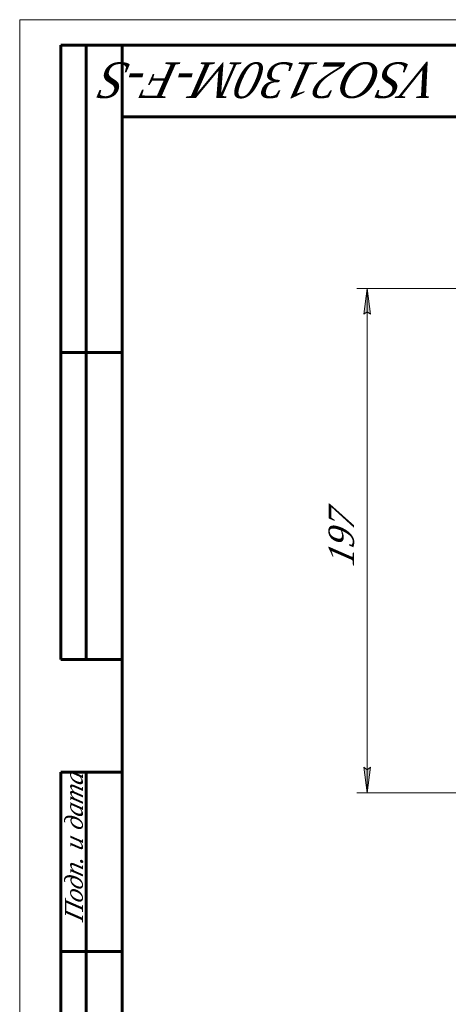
# Model space of a CAD drawing. Header units: millimetres. Extents: x 0 to 420, y 0 to 297.
# Tile 2 of 7: x 0 to 84, y 105 to 297. Entities that reach past the tile are written whole.
import ezdxf

# ---------------------------------------------------------------- set-up
doc = ezdxf.new("R2010")
doc.units = ezdxf.units.MM
doc.linetypes.add('K5LT_BASIC', pattern=[0])
doc.linetypes.add('K5LT_THIN', pattern=[0])
doc.layers.add('Системный слой', color=7, linetype='Continuous')
doc.layers.add('Системный слой (1)', color=7, linetype='Continuous', true_color=0x6c6c6c)
doc.styles.add('KDIMTEXTSTYLE', font='txt', dxfattribs={"width": 0.96, "oblique": 15, "height": 5})
doc.styles.add('KTEXTSTYLE', font='txt', dxfattribs={"width": 0.96, "height": 5})
doc.dimstyles.new('KDIMSTYLE (0.50)', dxfattribs={"dimtxt": 5, "dimasz": 1, "dimexe": 2, "dimexo": 0, "dimgap": 1, "dimtad": 1, "dimlfac": 2, "dimtxsty": 'KDIMTEXTSTYLE', "dimsah": 1, "dimcen": 0, "dimdle": 1, "dimadec": 0, "dimazin": 0, "dimtfac": 0.667, "dimtmove": 0, "dimatfit": 3, "dimfxl": 1, "dimtvp": 1, "dimtolj": 1, "dimtzin": 0, "dimarcsym": 0})

# ---------------------------------------------------------------- blocks, each defined once
blk = doc.blocks.new('D3')
at = {"layer": 'Системный слой (1)'}
for points in [[(68.47, 239.46), (67.81, 244.46), (67.15, 239.46), (67.81, 239.96)], [(67.81, 145.96), (68.47, 150.96), (67.81, 150.46), (67.15, 150.96)]]:
    blk.add_hatch(color=7, dxfattribs=at).paths.add_polyline_path(points)
at = {"layer": 'Системный слой (1)', "color": 7, "linetype": 'K5LT_THIN', "lineweight": 18}
for p, q in [((123.01, 244.46), (65.81, 244.46)), ((67.15, 239.46), (67.81, 244.46)), ((67.81, 244.46), (68.47, 239.46)), ((67.81, 244.46), (67.81, 145.96)), ((67.81, 239.96), (67.15, 239.46)), ((68.47, 239.46), (67.81, 239.96)), ((67.81, 145.96), (67.15, 150.96)), ((67.15, 150.96), (67.81, 150.46)), ((67.81, 150.46), (68.47, 150.96)), ((68.47, 150.96), (67.81, 145.96)), ((162.73, 145.96), (65.81, 145.96))]:
    blk.add_line(p, q, dxfattribs=at)
blk.add_wipeout([(66.81, 190.06), (59.43, 190.06), (59.43, 199.94), (66.81, 199.94)]).dxf.layer = 'Системный слой (1)'
at = {"layer": 'Системный слой (1)', "color": 7, "insert": (60.22, 190.06), "char_height": 5, "attachment_point": 1, "rotation": 90, "style": 'KTEXTSTYLE'}
blk.add_mtext('\\fArial|b0|c204|p34;\\H5.0;\\W1.000;\\Q15;\\fGOST Type AU|b0|i0|c204|p34;\\Q15;\\W0.960;197', dxfattribs=at)
blk = doc.blocks.new('KDIMARROW_01')
at = {"layer": 'Системный слой'}
blk.add_hatch(color=0, dxfattribs=at).paths.add_polyline_path([(0, 0), (-5, 0.66), (-4.5, 0), (-5, -0.66)])
at = {"layer": 'Системный слой', "color": 0, "linetype": 'K5LT_THIN', "lineweight": 18}
for p, q in [((-4.5, 0), (-5, 0.66)), ((-5, 0.66), (0, 0)), ((0, 0), (-5, -0.66)), ((-5, -0.66), (-4.5, 0))]:
    blk.add_line(p, q, dxfattribs=at)
at = {"layer": 'Системный слой (1)', "color": 0, "linetype": 'K5LT_THIN', "lineweight": 18}
blk.add_line((292.94, 145.96), (292.44, 145.96), dxfattribs=at)
blk = doc.blocks.new('U29')
at = {"color": 7, "linetype": 'K5LT_THIN', "lineweight": 18}
for p, q in [((0, 0), (0, 297)), ((0, 297), (420, 297))]:
    blk.add_line(p, q, dxfattribs=at)
at = {"color": 150, "linetype": 'K5LT_BASIC', "lineweight": 60, "true_color": 0x0080ff}
for p, q in [((8, 172), (8, 292)), ((20, 292), (8, 292)), ((13, 172), (13, 292)), ((20, 5), (20, 292)), ((20, 292), (415, 292)), ((90, 278), (20, 278)), ((20, 232), (8, 232)), ((20, 172), (8, 172)), ((8, 5), (8, 150)), ((20, 150), (8, 150)), ((13, 5), (13, 150)), ((20, 115), (8, 115))]:
    blk.add_line(p, q, dxfattribs=at)
at = {"color": 7, "attachment_point": 1, "style": 'KTEXTSTYLE'}
for s, insert, char_height, rotation in [('\\fArial|b0|c204|p34;\\H5.0;\\W1.000;\\Q15;\\fGOST Type AU|b0|i0|c204|p34;\\Q15;\\W0.960;\\H7.00;VSO2130M-F-S', (82.2, 281.64), 7, 180), ('\\fArial|b0|c204|p34;\\H5.0;\\W1.000;\\Q15;\\fGOST Type AU|b0|i0|c204|p34;\\Q15;\\W0.960;\\H3.50;Подп. и дата', (8.82, 120.66), 3.5, 90)]:
    blk.add_mtext(s, dxfattribs=dict(at, insert=insert, char_height=char_height, rotation=rotation))

msp = doc.modelspace()

# ---------------------------------------------------------------- dimensions: what is measured, and where the dimension line sits
at = {"layer": 'Системный слой (1)', "color": 7}
dim = msp.add_linear_dim(base=(67.809, 244.4578), p1=(162.733, 145.9575), p2=(123.014, 244.4578), angle=90, dimstyle='KDIMSTYLE (0.50)', override={"dimexo": 0, "dimpost": '\\fGOST Type AU|b0|c204|p34;\\H5.0;\\W0.960;\\Q15;<>', "dimblk1": 'KDIMARROW_01', "dimblk2": 'KDIMARROW_01', "dimse1": 0, "dimse2": 0, "dimclrt": 7, "dimtol": 1, "dimtp": 0, "dimtm": 0, "dimtdec": 5, "dimtolj": 1}, dxfattribs=at)
dim.commit()
dim.dimension.update_dxf_attribs({"geometry": 'D3', "text_midpoint": (67.809, 195.2077), "dimtype": 160})

# ---------------------------------------------------------------- next in the draw order: block references
msp.add_blockref('U29', (0, 0))

doc.saveas('drawing.dxf')
